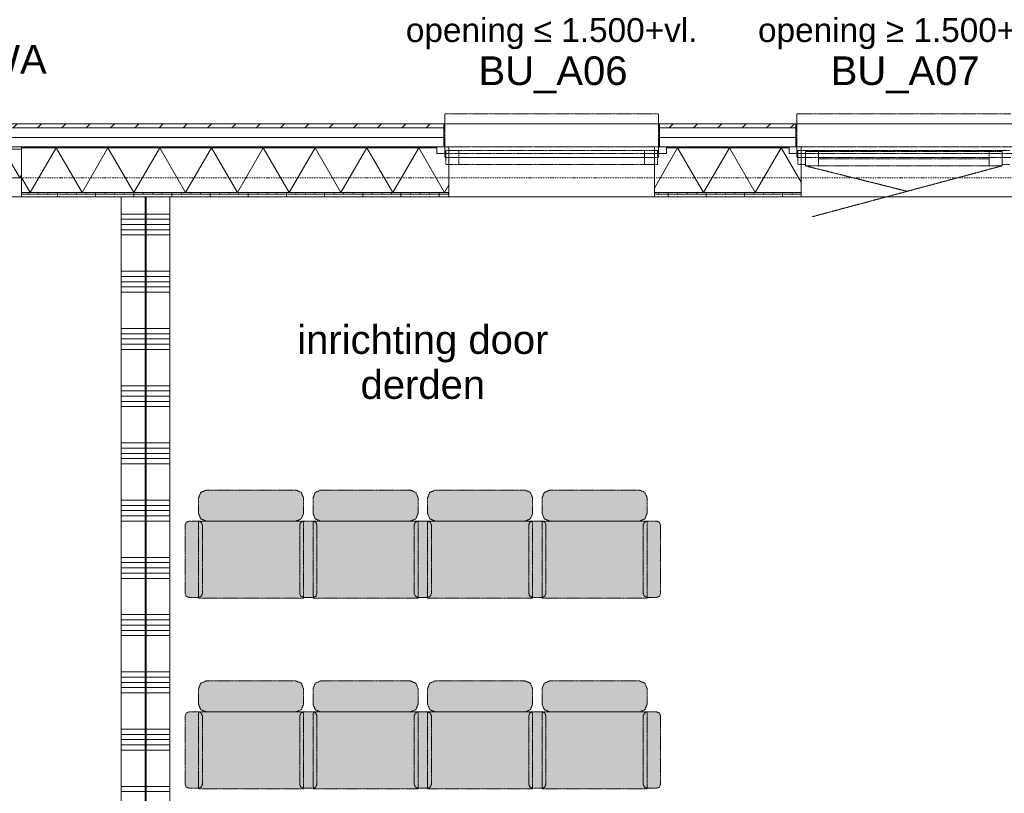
# Model space of a CAD drawing. Extents: x 0 to 92550, y 0 to 59400.
# Tile 79 of 94: x 28342 to 33500, y 44673 to 48728. Entities that reach past the tile are written whole.
import ezdxf
from ezdxf.xclip import XClip

# ---------------------------------------------------------------- set-up
doc = ezdxf.new("R2010")
doc.units = 0
doc.header["$MEASUREMENT"] = 0
doc.header["$XCLIPFRAME"] = 0
doc.linetypes.add('Streep-punt fijn', pattern=[1251.000023, 626.000023, -312.5, 0, -312.5])
doc.linetypes.add('Streeplijn fijn', pattern=[234.119993, 155.999994, -78.119999])
for name, color, linetype in [('ZZ 21 Buitenwand spouwblad hsb', 7, 'Continuous'), ('ZZ 21 Buitenwand spouwisolatie', 7, 'Continuous'), ('ZZ 22 Binnenwand metal stud', 7, 'Continuous'), ('ZZ 31 Waterslagen', 7, 'Continuous'), ('ZZ 34 Balustrades', 7, 'Continuous'), ('ZZ 41 Buitenwandafwerking gevelhout', 7, 'Continuous'), ('ZZ 43 Vloerafwerking algemeen', 7, 'Continuous'), ('ZZ 72 Vaste inrichting', 7, 'Continuous'), ('ZZ A Stramien', 7, 'Continuous'), ('ZZ B Bouwbesluitlijnen', 7, 'Continuous'), ('ZZ Info_tekst Algemeen', 7, 'Continuous'), ('ZZ Zone Gebruiksruimten', 7, 'Continuous')]:
    doc.layers.add(name, color=color, linetype=linetype)
doc.styles.add('GENERATED_STYLE_2', font='arial.ttf')
pattern_1 = [(270, (5738.87, 6500), (200, 0), [])]
pattern_2 = [(270, (5738.867, 6500), (50, 0), [])]
pattern_3 = [(45, (5738.87, 6500), (-63.63961, 63.63961), [])]

# ---------------------------------------------------------------- blocks, each defined once
blk = doc.blocks.new('*X57')
at = {"layer": 'ZZ 22 Binnenwand metal stud', "color": 7, "linetype": 'Continuous', "lineweight": 5, "ltscale": 0.01}
for p, q in [((29003.9, 47709.7), (29128.9, 47709.7)), ((29003.9, 47682.3), (29128.9, 47682.3)), ((29003.9, 47654.9), (29128.9, 47654.9)), ((29003.9, 47627.4), (29128.9, 47627.4)), ((29003.9, 47600), (29128.9, 47600)), ((29003.9, 47409.7), (29128.9, 47409.7)), ((29003.9, 47382.3), (29128.9, 47382.3)), ((29003.9, 47354.9), (29128.9, 47354.9)), ((29003.9, 47327.4), (29128.9, 47327.4)), ((29003.9, 47300), (29128.9, 47300)), ((29003.9, 47109.7), (29128.9, 47109.7)), ((29003.9, 47082.3), (29128.9, 47082.3)), ((29003.9, 47054.9), (29128.9, 47054.9)), ((29003.9, 47027.4), (29128.9, 47027.4)), ((29003.9, 47000), (29128.9, 47000)), ((29003.9, 46809.7), (29128.9, 46809.7)), ((29003.9, 46782.3), (29128.9, 46782.3)), ((29003.9, 46754.9), (29128.9, 46754.9)), ((29003.9, 46727.4), (29128.9, 46727.4)), ((29003.9, 46700), (29128.9, 46700)), ((29003.9, 46509.7), (29128.9, 46509.7)), ((29003.9, 46482.3), (29128.9, 46482.3)), ((29003.9, 46454.9), (29128.9, 46454.9)), ((29003.9, 46427.4), (29128.9, 46427.4)), ((29003.9, 46400), (29128.9, 46400)), ((29003.9, 46209.7), (29128.9, 46209.7)), ((29003.9, 46182.3), (29128.9, 46182.3)), ((29003.9, 46154.9), (29128.9, 46154.9)), ((29003.9, 46127.4), (29128.9, 46127.4)), ((29003.9, 46100), (29128.9, 46100)), ((29003.9, 45909.7), (29128.9, 45909.7)), ((29003.9, 45882.3), (29128.9, 45882.3)), ((29003.9, 45854.9), (29128.9, 45854.9)), ((29003.9, 45827.4), (29128.9, 45827.4)), ((29003.9, 45800), (29128.9, 45800)), ((29003.9, 45609.7), (29128.9, 45609.7)), ((29003.9, 45582.3), (29128.9, 45582.3)), ((29003.9, 45554.9), (29128.9, 45554.9)), ((29003.9, 45527.4), (29128.9, 45527.4)), ((29003.9, 45500), (29128.9, 45500)), ((29003.9, 45309.7), (29128.9, 45309.7)), ((29003.9, 45282.3), (29128.9, 45282.3)), ((29003.9, 45254.9), (29128.9, 45254.9)), ((29003.9, 45227.4), (29128.9, 45227.4)), ((29003.9, 45200), (29128.9, 45200)), ((29003.9, 45009.7), (29128.9, 45009.7)), ((29003.9, 44982.3), (29128.9, 44982.3)), ((29003.9, 44954.9), (29128.9, 44954.9)), ((29003.9, 44927.4), (29128.9, 44927.4)), ((29003.9, 44900), (29128.9, 44900)), ((29003.9, 44709.7), (29128.9, 44709.7)), ((29003.9, 44682.3), (29128.9, 44682.3))]:
    blk.add_line(p, q, dxfattribs=at)
blk = doc.blocks.new('*X58')
at = {"layer": 'ZZ 22 Binnenwand metal stud', "color": 7, "linetype": 'Continuous', "lineweight": 5, "ltscale": 0.01}
for p, q in [((28873.9, 47709.7), (28920.3, 47709.7)), ((28873.9, 47682.3), (28920.3, 47682.3)), ((28920.3, 47709.7), (28998.9, 47709.7)), ((28920.3, 47682.3), (28998.9, 47682.3)), ((28873.9, 47654.9), (28920.3, 47654.9)), ((28873.9, 47627.4), (28920.3, 47627.4)), ((28920.3, 47654.9), (28998.9, 47654.9)), ((28920.3, 47627.4), (28998.9, 47627.4)), ((28873.9, 47600), (28920.3, 47600)), ((28920.3, 47600), (28998.9, 47600)), ((28873.9, 47409.7), (28920.3, 47409.7)), ((28920.3, 47409.7), (28998.9, 47409.7)), ((28873.9, 47382.3), (28920.3, 47382.3)), ((28920.3, 47382.3), (28998.9, 47382.3)), ((28873.9, 47354.9), (28920.3, 47354.9)), ((28873.9, 47327.4), (28920.3, 47327.4)), ((28920.3, 47354.9), (28998.9, 47354.9)), ((28920.3, 47327.4), (28998.9, 47327.4)), ((28873.9, 47300), (28920.3, 47300)), ((28920.3, 47300), (28998.9, 47300)), ((28873.9, 47109.7), (28920.3, 47109.7)), ((28920.3, 47109.7), (28998.9, 47109.7)), ((28873.9, 47082.3), (28920.3, 47082.3)), ((28873.9, 47054.9), (28920.3, 47054.9)), ((28920.3, 47082.3), (28998.9, 47082.3)), ((28920.3, 47054.9), (28998.9, 47054.9)), ((28873.9, 47027.4), (28920.3, 47027.4)), ((28873.9, 47000), (28920.3, 47000)), ((28920.3, 47027.4), (28998.9, 47027.4)), ((28920.3, 47000), (28998.9, 47000)), ((28873.9, 46809.7), (28920.3, 46809.7)), ((28920.3, 46809.7), (28998.9, 46809.7)), ((28873.9, 46782.3), (28920.3, 46782.3)), ((28873.9, 46754.9), (28920.3, 46754.9)), ((28920.3, 46782.3), (28998.9, 46782.3)), ((28920.3, 46754.9), (28998.9, 46754.9)), ((28873.9, 46727.4), (28920.3, 46727.4)), ((28873.9, 46700), (28920.3, 46700)), ((28920.3, 46727.4), (28998.9, 46727.4)), ((28920.3, 46700), (28998.9, 46700)), ((28873.9, 46509.7), (28920.3, 46509.7)), ((28873.9, 46482.3), (28920.3, 46482.3)), ((28920.3, 46509.7), (28998.9, 46509.7)), ((28920.3, 46482.3), (28998.9, 46482.3)), ((28873.9, 46454.9), (28920.3, 46454.9)), ((28920.3, 46454.9), (28998.9, 46454.9)), ((28873.9, 46427.4), (28920.3, 46427.4)), ((28873.9, 46400), (28920.3, 46400)), ((28920.3, 46427.4), (28998.9, 46427.4)), ((28920.3, 46400), (28998.9, 46400)), ((28873.9, 46209.7), (28920.3, 46209.7)), ((28873.9, 46182.3), (28920.3, 46182.3)), ((28920.3, 46209.7), (28998.9, 46209.7)), ((28920.3, 46182.3), (28998.9, 46182.3)), ((28873.9, 46154.9), (28920.3, 46154.9)), ((28873.9, 46127.4), (28920.3, 46127.4)), ((28920.3, 46154.9), (28998.9, 46154.9)), ((28920.3, 46127.4), (28998.9, 46127.4)), ((28873.9, 46100), (28920.3, 46100)), ((28920.3, 46100), (28998.9, 46100)), ((28873.9, 45909.7), (28920.3, 45909.7)), ((28873.9, 45882.3), (28920.3, 45882.3)), ((28920.3, 45909.7), (28998.9, 45909.7)), ((28920.3, 45882.3), (28998.9, 45882.3)), ((28873.9, 45854.9), (28920.3, 45854.9)), ((28873.9, 45827.4), (28920.3, 45827.4)), ((28920.3, 45854.9), (28998.9, 45854.9)), ((28920.3, 45827.4), (28998.9, 45827.4)), ((28873.9, 45800), (28920.3, 45800)), ((28920.3, 45800), (28998.9, 45800)), ((28873.9, 45609.7), (28920.3, 45609.7)), ((28920.3, 45609.7), (28998.9, 45609.7)), ((28873.9, 45582.3), (28920.3, 45582.3)), ((28873.9, 45554.9), (28920.3, 45554.9)), ((28920.3, 45582.3), (28998.9, 45582.3)), ((28920.3, 45554.9), (28998.9, 45554.9)), ((28873.9, 45527.4), (28920.3, 45527.4)), ((28873.9, 45500), (28920.3, 45500)), ((28920.3, 45527.4), (28998.9, 45527.4)), ((28920.3, 45500), (28998.9, 45500)), ((28873.9, 45309.7), (28920.3, 45309.7)), ((28920.3, 45309.7), (28998.9, 45309.7)), ((28873.9, 45282.3), (28920.3, 45282.3)), ((28873.9, 45254.9), (28920.3, 45254.9)), ((28920.3, 45282.3), (28998.9, 45282.3)), ((28920.3, 45254.9), (28998.9, 45254.9)), ((28873.9, 45227.4), (28920.3, 45227.4)), ((28873.9, 45200), (28920.3, 45200)), ((28920.3, 45227.4), (28998.9, 45227.4)), ((28920.3, 45200), (28998.9, 45200)), ((28873.9, 45009.7), (28920.3, 45009.7)), ((28920.3, 45009.7), (28998.9, 45009.7)), ((28873.9, 44982.3), (28920.3, 44982.3)), ((28873.9, 44954.9), (28920.3, 44954.9)), ((28920.3, 44982.3), (28998.9, 44982.3)), ((28920.3, 44954.9), (28998.9, 44954.9)), ((28873.9, 44927.4), (28920.3, 44927.4)), ((28873.9, 44900), (28920.3, 44900)), ((28920.3, 44927.4), (28998.9, 44927.4)), ((28920.3, 44900), (28998.9, 44900)), ((28873.9, 44709.7), (28920.3, 44709.7)), ((28873.9, 44682.3), (28920.3, 44682.3)), ((28920.3, 44709.7), (28998.9, 44709.7)), ((28920.3, 44682.3), (28998.9, 44682.3))]:
    blk.add_line(p, q, dxfattribs=at)
blk = doc.blocks.new('*X168')
at = {"layer": 'ZZ 21 Buitenwand spouwblad hsb', "color": 7, "linetype": 'Continuous', "lineweight": 5, "ltscale": 0.01}
for p, q in [((28532.7, 48057), (28397, 47822)), ((28532.7, 48057), (28668.3, 47822)), ((28804, 48057), (28668.3, 47822)), ((28804, 48057), (28939.7, 47822)), ((29075.4, 48057), (28939.7, 47822)), ((29075.4, 48057), (29211, 47822)), ((29346.7, 48057), (29211, 47822)), ((29346.7, 48057), (29482.4, 47822)), ((29618.1, 48057), (29482.4, 47822)), ((29618.1, 48057), (29753.8, 47822)), ((29889.4, 48057), (29753.8, 47822)), ((29889.4, 48057), (30025.1, 47822)), ((30160.8, 48057), (30025.1, 47822)), ((30160.8, 48057), (30296.5, 47822)), ((30432.1, 48057), (30296.5, 47822)), ((30432.1, 48057), (30567.8, 47822)), ((28350.9, 47901.9), (28397, 47822)), ((30590.9, 47861.9), (30567.8, 47822))]:
    blk.add_line(p, q, dxfattribs=at)
blk = doc.blocks.new('*X169')
at = {"layer": 'ZZ 21 Buitenwand spouwblad hsb', "color": 7, "linetype": 'Continuous', "lineweight": 5, "ltscale": 0.01}
for p, q in [((31788.9, 48057), (31666.9, 47845.6)), ((31788.9, 48057), (31924.6, 47822)), ((32060.3, 48057), (31924.6, 47822)), ((32060.3, 48057), (32195.9, 47822)), ((32331.6, 48057), (32195.9, 47822)), ((32331.6, 48057), (32435.9, 47876.4))]:
    blk.add_line(p, q, dxfattribs=at)
blk = doc.blocks.new('*X185')
at = {"layer": 'ZZ 21 Buitenwand spouwisolatie', "color": 7, "linetype": 'Continuous', "lineweight": 5, "ltscale": 0.01}
for p, q in [((28255.5, 48050), (28168.9, 47900)), ((28255.5, 48050), (28342.1, 47900)), ((28126.9, 47972.8), (28168.9, 47900)), ((28350.9, 47915.1), (28342.1, 47900))]:
    blk.add_line(p, q, dxfattribs=at)
blk = doc.blocks.new('Drawing_1_1', base_point=(5738.9, 6500))
at = {"layer": 'ZZ 21 Buitenwand spouwblad hsb', "linetype": 'Continuous', "lineweight": 0, "true_color": 0x7f7f7f}
for points in [[(28350.9, 48057), (30527.9, 48057), (30527.9, 48061), (28350.9, 48061)], [(31729.9, 48057), (32372.9, 48057), (32372.9, 48061), (31729.9, 48061)]]:
    blk.add_hatch(color=8, dxfattribs=at).paths.add_polyline_path(points)
at = {"layer": 'ZZ 21 Buitenwand spouwblad hsb', "linetype": 'Continuous', "lineweight": 0, "true_color": 0x000000}
h = blk.add_hatch(dxfattribs=at)
h.set_pattern_fill('325_Hout_plaatmateriaal__BC', color=18, style=0, pattern_type=2)
h.set_pattern_definition(pattern_2)
h.paths.add_polyline_path([(28350.9, 47813), (30590.9, 47813), (30590.9, 47822), (28350.9, 47822)])
h = blk.add_hatch(dxfattribs=at)
h.set_pattern_fill('325_Hout_plaatmateriaal__BC', color=18, style=0, pattern_type=2)
h.set_pattern_definition(pattern_2)
h.paths.add_polyline_path([(31666.9, 47813), (32435.9, 47813), (32435.9, 47822), (31666.9, 47822)])
h = blk.add_hatch(dxfattribs=at)
h.set_pattern_fill('930_Lijnen_vert_200_0001', color=18, style=0, pattern_type=2)
h.set_pattern_definition(pattern_1)
h.paths.add_polyline_path([(30590.9, 47813), (28350.9, 47813), (28350.9, 47800), (30590.9, 47800)])
h = blk.add_hatch(dxfattribs=at)
h.set_pattern_fill('930_Lijnen_vert_200_0001', color=18, style=0, pattern_type=2)
h.set_pattern_definition(pattern_1)
h.paths.add_polyline_path([(31666.9, 47813), (31666.9, 47800), (32435.9, 47800), (32435.9, 47813)])
at = {"layer": 'ZZ 41 Buitenwandafwerking gevelhout', "linetype": 'Continuous', "lineweight": 0, "true_color": 0x000000}
h = blk.add_hatch(dxfattribs=at)
h.set_pattern_fill('310_Naaldhout__01__0001', color=18, style=0, pattern_type=2)
h.set_pattern_definition(pattern_3)
h.paths.add_polyline_path([(27293.9, 48161), (30563.9, 48161), (30563.9, 48182), (27293.9, 48182)])
h = blk.add_hatch(dxfattribs=at)
h.set_pattern_fill('310_Naaldhout__01__0001', color=18, style=0, pattern_type=2)
h.set_pattern_definition(pattern_3)
h.paths.add_polyline_path([(31693.9, 48182), (31693.9, 48161), (32408.9, 48161), (32408.9, 48182)])
at = {"layer": 'ZZ 72 Vaste inrichting', "linetype": 'Continuous', "lineweight": 0, "true_color": 0xffffff}
for points in [[(29828.9, 46140), (29828.9, 46222.4), (29817.1, 46250.6), (29788.9, 46262.4), (29318.9, 46262.4), (29290.5, 46250.6), (29278.9, 46222.4), (29278.9, 46140), (29290.5, 46111.7), (29318.9, 46100), (29788.9, 46100), (29817.1, 46111.7)], [(30428.9, 46140), (30428.9, 46222.4), (30417.1, 46250.6), (30388.9, 46262.4), (29918.9, 46262.4), (29890.5, 46250.6), (29878.9, 46222.4), (29878.9, 46140), (29890.5, 46111.7), (29918.9, 46100), (30388.9, 46100), (30417.1, 46111.7)], [(31028.9, 46140), (31028.9, 46222.4), (31017.1, 46250.6), (30988.9, 46262.4), (30518.9, 46262.4), (30490.5, 46250.6), (30478.9, 46222.4), (30478.9, 46140), (30490.5, 46111.7), (30518.9, 46100), (30988.9, 46100), (31017.1, 46111.7)], [(31628.9, 46140), (31628.9, 46222.4), (31617.1, 46250.6), (31588.9, 46262.4), (31118.9, 46262.4), (31090.5, 46250.6), (31078.9, 46222.4), (31078.9, 46140), (31090.5, 46111.7), (31118.9, 46100), (31588.9, 46100), (31617.1, 46111.7)], [(29298.9, 45720), (29298.9, 46080), (29293.1, 46094.2), (29278.9, 46100), (29228.9, 46100), (29214.7, 46094.2), (29208.8, 46080), (29208.8, 45720), (29214.7, 45705.9), (29228.9, 45700), (29278.9, 45700), (29293.1, 45705.9)], [(29828.9, 46100), (29278.9, 46100), (29278.9, 45696), (29828.9, 45696)], [(29898.9, 45720), (29898.9, 46080), (29893.1, 46094.2), (29878.9, 46100), (29828.9, 46100), (29814.7, 46094.2), (29808.8, 46080), (29808.8, 45720), (29814.7, 45705.9), (29828.9, 45700), (29878.9, 45700), (29893.1, 45705.9)], [(30428.9, 46100), (29878.9, 46100), (29878.9, 45696), (30428.9, 45696)], [(30498.9, 45720), (30498.9, 46080), (30493.1, 46094.2), (30478.9, 46100), (30428.9, 46100), (30414.7, 46094.2), (30408.8, 46080), (30408.8, 45720), (30414.7, 45705.9), (30428.9, 45700), (30478.9, 45700), (30493.1, 45705.9)], [(31028.9, 46100), (30478.9, 46100), (30478.9, 45696), (31028.9, 45696)], [(31098.9, 45720), (31098.9, 46080), (31093.1, 46094.2), (31078.9, 46100), (31028.9, 46100), (31014.7, 46094.2), (31008.8, 46080), (31008.8, 45720), (31014.7, 45705.9), (31028.9, 45700), (31078.9, 45700), (31093.1, 45705.9)], [(31628.9, 46100), (31078.9, 46100), (31078.9, 45696), (31628.9, 45696)], [(31698.9, 45720), (31698.9, 46080), (31693.1, 46094.2), (31678.9, 46100), (31628.9, 46100), (31614.7, 46094.2), (31608.8, 46080), (31608.8, 45720), (31614.7, 45705.9), (31628.9, 45700), (31678.9, 45700), (31693.1, 45705.9)], [(29828.9, 45140), (29828.9, 45222.3), (29817.1, 45250.6), (29788.9, 45262.4), (29318.9, 45262.4), (29290.5, 45250.6), (29278.9, 45222.3), (29278.9, 45140), (29290.5, 45111.7), (29318.9, 45100), (29788.9, 45100), (29817.1, 45111.7)], [(30428.9, 45140), (30428.9, 45222.3), (30417.1, 45250.6), (30388.9, 45262.4), (29918.9, 45262.4), (29890.5, 45250.6), (29878.9, 45222.3), (29878.9, 45140), (29890.5, 45111.7), (29918.9, 45100), (30388.9, 45100), (30417.1, 45111.7)], [(31028.9, 45140), (31028.9, 45222.3), (31017.1, 45250.6), (30988.9, 45262.4), (30518.9, 45262.4), (30490.5, 45250.6), (30478.9, 45222.3), (30478.9, 45140), (30490.5, 45111.7), (30518.9, 45100), (30988.9, 45100), (31017.1, 45111.7)], [(31628.9, 45140), (31628.9, 45222.3), (31617.1, 45250.6), (31588.9, 45262.4), (31118.9, 45262.4), (31090.5, 45250.6), (31078.9, 45222.3), (31078.9, 45140), (31090.5, 45111.7), (31118.9, 45100), (31588.9, 45100), (31617.1, 45111.7)], [(29298.9, 44720), (29298.9, 45080), (29293.1, 45094.2), (29278.9, 45100), (29228.9, 45100), (29214.7, 45094.2), (29208.8, 45080), (29208.8, 44720), (29214.7, 44705.9), (29228.9, 44700), (29278.9, 44700), (29293.1, 44705.9)], [(29828.9, 45100), (29278.9, 45100), (29278.9, 44696), (29828.9, 44696)], [(29898.9, 44720), (29898.9, 45080), (29893.1, 45094.2), (29878.9, 45100), (29828.9, 45100), (29814.7, 45094.2), (29808.8, 45080), (29808.8, 44720), (29814.7, 44705.9), (29828.9, 44700), (29878.9, 44700), (29893.1, 44705.9)], [(30428.9, 45100), (29878.9, 45100), (29878.9, 44696), (30428.9, 44696)], [(30498.9, 44720), (30498.9, 45080), (30493.1, 45094.2), (30478.9, 45100), (30428.9, 45100), (30414.7, 45094.2), (30408.8, 45080), (30408.8, 44720), (30414.7, 44705.9), (30428.9, 44700), (30478.9, 44700), (30493.1, 44705.9)], [(31028.9, 45100), (30478.9, 45100), (30478.9, 44696), (31028.9, 44696)], [(31098.9, 44720), (31098.9, 45080), (31093.1, 45094.2), (31078.9, 45100), (31028.9, 45100), (31014.7, 45094.2), (31008.8, 45080), (31008.8, 44720), (31014.7, 44705.9), (31028.9, 44700), (31078.9, 44700), (31093.1, 44705.9)], [(31628.9, 45100), (31078.9, 45100), (31078.9, 44696), (31628.9, 44696)], [(31698.9, 44720), (31698.9, 45080), (31693.1, 45094.2), (31678.9, 45100), (31628.9, 45100), (31614.7, 45094.2), (31608.8, 45080), (31608.8, 44720), (31614.7, 44705.9), (31628.9, 44700), (31678.9, 44700), (31693.1, 44705.9)]]:
    blk.add_hatch(color=7, dxfattribs=at).paths.add_polyline_path(points)
at = {"layer": 'ZZ 21 Buitenwand spouwblad hsb', "color": 7, "linetype": 'Continuous', "lineweight": 9, "ltscale": 0.01}
for p, q in [((30527.9, 48057), (28350.9, 48057)), ((30527.9, 48061), (30527.9, 48026)), ((30590.9, 48061), (30590.9, 48057)), ((30590.9, 48057), (30590.9, 47822)), ((31666.9, 48061), (31666.9, 48057)), ((31666.9, 48057), (31666.9, 47822)), ((31729.9, 48061), (31729.9, 48026)), ((32372.9, 48057), (31729.9, 48057)), ((32372.9, 48061), (32372.9, 48026)), ((30590.9, 48026), (30527.9, 48026)), ((30590.9, 48026), (30590.9, 47822)), ((31666.9, 48026), (31666.9, 47822)), ((31729.9, 48026), (31666.9, 48026)), ((32435.9, 48026), (32372.9, 48026)), ((32435.9, 48026), (32435.9, 47822)), ((28350.9, 47822), (30590.9, 47822)), ((30590.9, 47822), (30590.9, 47813)), ((30590.9, 47822), (30590.9, 47813)), ((31666.9, 47822), (32435.9, 47822)), ((31666.9, 47822), (31666.9, 47813)), ((31666.9, 47822), (31666.9, 47813)), ((32435.9, 47822), (32435.9, 47813)), ((28350.9, 47813), (30590.9, 47813)), ((30590.9, 47813), (30590.9, 47800)), ((30590.9, 47813), (30590.9, 47800)), ((31666.9, 47813), (32435.9, 47813)), ((31666.9, 47813), (31666.9, 47800)), ((31666.9, 47813), (31666.9, 47800)), ((32435.9, 47813), (32435.9, 47800))]:
    blk.add_line(p, q, dxfattribs=at)
at = {"layer": 'ZZ 21 Buitenwand spouwblad hsb', "color": 255, "linetype": 'Streeplijn fijn', "lineweight": 0, "ltscale": 0.01}
blk.add_line((31729.9, 48061), (30527.9, 48061), dxfattribs=at)
at = {"layer": 'ZZ 21 Buitenwand spouwblad hsb', "color": 7, "linetype": 'Streeplijn fijn', "lineweight": 9, "ltscale": 0.01}
for p, q in [((33574.9, 48061), (32372.9, 48061)), ((32435.9, 48061), (32435.9, 48057)), ((32435.9, 48057), (32435.9, 47822)), ((32435.9, 47822), (32435.9, 47813)), ((32435.9, 47813), (32435.9, 47800))]:
    blk.add_line(p, q, dxfattribs=at)
at = {"layer": 'ZZ 21 Buitenwand spouwblad hsb', "color": 7, "linetype": 'Streeplijn fijn', "lineweight": 5, "ltscale": 0.01}
for p, q in [((30590.9, 47800), (31666.9, 47800)), ((32435.9, 47800), (33511.9, 47800))]:
    blk.add_line(p, q, dxfattribs=at)
at = {"layer": 'ZZ 21 Buitenwand spouwblad hsb', "color": 7, "linetype": 'Continuous', "lineweight": 9, "ltscale": 0.01, "flags": 128}
for points in [[(30527.9, 48061), (28350.9, 48061)], [(28350.9, 48061), (28350.9, 48057)], [(28350.9, 48057), (28350.9, 47822)], [(32372.9, 48061), (31729.9, 48061)], [(28350.9, 47822), (28350.9, 47813)], [(28350.9, 47813), (28350.9, 47800)], [(28350.9, 47800), (30590.9, 47800)], [(31666.9, 47800), (32435.9, 47800)]]:
    blk.add_lwpolyline(points, dxfattribs=at)
at = {"layer": 'ZZ 21 Buitenwand spouwblad hsb', "color": 7, "linetype": 'Streeplijn fijn', "lineweight": 9, "ltscale": 0.01, "flags": 128}
for points in [[(31729.9, 48061), (31729.9, 48026), (30527.9, 48026), (30527.9, 48061)], [(33574.9, 48061), (33574.9, 48026), (32372.9, 48026), (32372.9, 48061)]]:
    blk.add_lwpolyline(points, close=True, dxfattribs=at)
at = {"layer": 'ZZ 21 Buitenwand spouwisolatie', "color": 7, "linetype": 'Continuous', "lineweight": 9, "ltscale": 0.01, "flags": 128}
for points in [[(28350.9, 48050), (28126.9, 48050)], [(28350.9, 47900), (28350.9, 48050)], [(28126.9, 47900), (28350.9, 47900)]]:
    blk.add_lwpolyline(points, dxfattribs=at)
at = {"layer": 'ZZ 22 Binnenwand metal stud', "color": 7, "linetype": 'Continuous', "lineweight": 15, "ltscale": 0.01}
for p, q in [((28998.9, 40100), (28998.9, 47800)), ((29003.9, 40100), (29003.9, 47800))]:
    blk.add_line(p, q, dxfattribs=at)
at = {"layer": 'ZZ 22 Binnenwand metal stud', "color": 7, "linetype": 'Continuous', "lineweight": 15, "ltscale": 0.01, "flags": 128}
for points in [[(28873.9, 47800), (28873.9, 40100)], [(28998.9, 47800), (28873.9, 47800)], [(29128.9, 47800), (29003.9, 47800)], [(29128.9, 40100), (29128.9, 47800)]]:
    blk.add_lwpolyline(points, dxfattribs=at)
at = {"layer": 'ZZ 22 Binnenwand metal stud', "color": 7, "linetype": 'Continuous', "lineweight": 5, "ltscale": 0.01, "flags": 128}
blk.add_lwpolyline([(29003.9, 47800), (28998.9, 47800)], dxfattribs=at)
at = {"layer": 'ZZ 31 Waterslagen', "color": 7, "linetype": 'Streeplijn fijn', "lineweight": 5, "ltscale": 0.01}
for p, q in [((31688.9, 48235.5), (30568.9, 48235.5)), ((30568.9, 48235.5), (30568.9, 48005.5)), ((31688.9, 48235.5), (31688.9, 48005.5)), ((33533.9, 48235.5), (32413.9, 48235.5)), ((32413.9, 48235.5), (32413.9, 48005.5)), ((31688.9, 48005.5), (30568.9, 48005.5)), ((33533.9, 48005.5), (32413.9, 48005.5))]:
    blk.add_line(p, q, dxfattribs=at)
at = {"layer": 'ZZ 41 Buitenwandafwerking gevelhout', "color": 7, "linetype": 'Continuous', "lineweight": 9, "ltscale": 0.01}
for p, q in [((30563.9, 48182), (30563.9, 48161)), ((31693.9, 48182), (31693.9, 48161)), ((32408.9, 48182), (32408.9, 48161)), ((30563.9, 48161), (27293.9, 48161)), ((32408.9, 48161), (31693.9, 48161))]:
    blk.add_line(p, q, dxfattribs=at)
at = {"layer": 'ZZ 41 Buitenwandafwerking gevelhout', "color": 7, "linetype": 'Streeplijn fijn', "lineweight": 9, "ltscale": 0.01}
for p, q in [((30563.9, 48182), (30563.9, 48161)), ((31693.9, 48182), (31693.9, 48161)), ((32408.9, 48182), (32408.9, 48161)), ((30641.9, 48042), (30573.9, 48042)), ((30573.9, 48042), (30573.9, 47970)), ((30641.9, 47970), (30641.9, 48042)), ((31615.9, 48042), (30641.9, 48042)), ((31683.9, 48042), (31615.9, 48042)), ((31615.9, 48042), (31615.9, 47970)), ((31683.9, 47970), (31683.9, 48042)), ((32486.9, 48042), (32418.9, 48042)), ((32418.9, 48042), (32418.9, 47970)), ((32458.9, 47970), (32458.9, 48037)), ((32458.9, 48037), (32486.9, 48037)), ((32526.9, 48037), (32458.9, 48037)), ((32458.9, 48037), (32458.9, 47962)), ((32486.9, 48037), (32486.9, 48042)), ((33460.9, 48042), (32486.9, 48042)), ((32526.9, 47962), (32526.9, 48037)), ((33420.9, 48037), (32526.9, 48037)), ((33488.9, 48037), (33420.9, 48037)), ((33420.9, 48037), (33420.9, 47962)), ((33528.9, 48042), (33460.9, 48042)), ((33460.9, 48042), (33460.9, 48037)), ((33460.9, 48037), (33488.9, 48037)), ((33488.9, 48037), (33488.9, 47970)), ((33488.9, 47962), (33488.9, 48037)), ((30641.9, 48006), (31615.9, 48006)), ((32526.9, 47999.5), (33420.9, 47999.5)), ((30573.9, 47970), (30641.9, 47970)), ((30641.9, 47970), (31615.9, 47970)), ((31615.9, 47970), (31683.9, 47970)), ((32418.9, 47970), (32458.9, 47970)), ((32458.9, 47962), (32991.4, 47828.7)), ((32458.9, 47962), (32526.9, 47962)), ((33488.9, 47962), (32494, 47695.4)), ((32526.9, 47962), (33420.9, 47962)), ((32526.9, 47962), (33420.9, 47962)), ((33420.9, 47962), (33488.9, 47962)), ((33488.9, 47970), (33528.9, 47970))]:
    blk.add_line(p, q, dxfattribs=at)
at = {"layer": 'ZZ 41 Buitenwandafwerking gevelhout', "color": 7, "linetype": 'Continuous', "lineweight": 5, "ltscale": 0.01}
for p, q in [((30563.9, 48161), (30563.9, 48111)), ((31693.9, 48161), (31693.9, 48111)), ((32408.9, 48161), (32408.9, 48111)), ((30563.9, 48111), (27293.9, 48111)), ((30563.9, 48111), (30563.9, 48061)), ((32408.9, 48111), (31693.9, 48111)), ((31693.9, 48111), (31693.9, 48061)), ((32408.9, 48111), (32408.9, 48061))]:
    blk.add_line(p, q, dxfattribs=at)
at = {"layer": 'ZZ 41 Buitenwandafwerking gevelhout', "color": 7, "linetype": 'Streeplijn fijn', "lineweight": 5, "ltscale": 0.01}
for p, q in [((30563.9, 48161), (30563.9, 48111)), ((31693.9, 48161), (31693.9, 48111)), ((32408.9, 48161), (32408.9, 48111)), ((30563.9, 48111), (30563.9, 48061)), ((31693.9, 48111), (31693.9, 48061)), ((32408.9, 48111), (32408.9, 48061))]:
    blk.add_line(p, q, dxfattribs=at)
at = {"layer": 'ZZ 41 Buitenwandafwerking gevelhout', "color": 7, "linetype": 'Continuous', "lineweight": 9, "ltscale": 0.01, "flags": 128}
for points in [[(30563.9, 48182), (27293.9, 48182)], [(32408.9, 48182), (31693.9, 48182)]]:
    blk.add_lwpolyline(points, dxfattribs=at)
at = {"layer": 'ZZ 41 Buitenwandafwerking gevelhout', "color": 7, "linetype": 'Continuous', "lineweight": 5, "ltscale": 0.01, "flags": 128}
for points in [[(27293.9, 48061), (30563.9, 48061)], [(31693.9, 48061), (32408.9, 48061)]]:
    blk.add_lwpolyline(points, dxfattribs=at)
at = {"layer": 'ZZ 43 Vloerafwerking algemeen', "color": 7, "linetype": 'Continuous', "lineweight": 15, "ltscale": 0.01, "flags": 128}
blk.add_lwpolyline([(28325.9, 38450), (42238.9, 38450), (42238.9, 38645), (43138.9, 38645), (43138.9, 42968), (43093.9, 42968), (43093.9, 43132), (43138.9, 43132), (43138.9, 47755), (43086.9, 47755), (43086.9, 47800), (39990.9, 47800), (39990.9, 47736), (39806.9, 47736), (39806.9, 47800), (35830.9, 47800), (35830.9, 47736), (35646.9, 47736), (35646.9, 47800), (28330.9, 47800)], dxfattribs=at)
at = {"layer": 'ZZ 72 Vaste inrichting', "color": 174, "linetype": 'Streeplijn fijn', "lineweight": 5, "ltscale": 0.01, "true_color": 0x0000aa, "flags": 128}
for points in [[(29278.9, 46222.4), (29290.4, 46250.7)], [(29278.9, 46140), (29278.9, 46222.4)], [(29290.5, 46250.7), (29318.9, 46262.4)], [(29318.9, 46262.4), (29788.8, 46262.4)], [(29788.9, 46262.4), (29817.1, 46250.7)], [(29817.1, 46250.7), (29828.8, 46222.4)], [(29828.9, 46222.4), (29828.9, 46140)], [(29878.9, 46222.4), (29890.4, 46250.7)], [(29878.9, 46140), (29878.9, 46222.4)], [(29890.5, 46250.7), (29918.9, 46262.4)], [(29918.9, 46262.4), (30388.8, 46262.4)], [(30388.9, 46262.4), (30417.1, 46250.7)], [(30417.1, 46250.7), (30428.9, 46222.4)], [(30428.9, 46222.4), (30428.9, 46140)], [(30478.9, 46222.4), (30490.4, 46250.7)], [(30478.9, 46140), (30478.9, 46222.4)], [(30490.5, 46250.7), (30518.9, 46262.4)], [(30518.9, 46262.4), (30988.8, 46262.4)], [(30988.9, 46262.4), (31017.1, 46250.7)], [(31017.1, 46250.7), (31028.9, 46222.4)], [(31028.9, 46222.4), (31028.9, 46140)], [(31078.9, 46222.4), (31090.4, 46250.7)], [(31078.9, 46140), (31078.9, 46222.4)], [(31090.5, 46250.7), (31118.9, 46262.4)], [(31118.9, 46262.4), (31588.8, 46262.4)], [(31588.9, 46262.4), (31617.1, 46250.7)], [(31617.1, 46250.7), (31628.9, 46222.4)], [(31628.9, 46222.4), (31628.9, 46140)], [(29290.5, 46111.7), (29278.9, 46140)], [(29828.9, 46140), (29817.1, 46111.7)], [(29890.5, 46111.7), (29878.9, 46140)], [(30428.9, 46140), (30417.1, 46111.7)], [(30490.5, 46111.7), (30478.9, 46140)], [(31028.9, 46140), (31017.1, 46111.7)], [(31090.5, 46111.7), (31078.9, 46140)], [(31628.9, 46140), (31617.1, 46111.7)], [(29208.9, 46080), (29214.7, 46094.1)], [(29208.9, 45720), (29208.9, 46080)], [(29214.7, 46094.2), (29228.8, 46100)], [(29228.9, 46100), (29278.9, 46100)], [(29278.9, 45696), (29278.9, 46100)], [(29278.9, 46100), (29828.8, 46100)], [(29278.9, 46100), (29293, 46094.2)], [(29318.9, 46100), (29290.4, 46111.7)], [(29293.1, 46094.2), (29298.8, 46080)], [(29298.9, 46080), (29298.9, 45720)], [(29788.9, 46100), (29318.9, 46100)], [(29817.1, 46111.7), (29788.8, 46100)], [(29808.9, 46080), (29814.7, 46094.1)], [(29808.9, 45720), (29808.9, 46080)], [(29814.7, 46094.2), (29828.8, 46100)], [(29828.9, 46100), (29828.9, 45696)], [(29828.9, 46100), (29878.9, 46100)], [(29878.9, 45696), (29878.9, 46100)], [(29878.9, 46100), (30428.8, 46100)], [(29878.9, 46100), (29893, 46094.2)], [(29918.9, 46100), (29890.4, 46111.7)], [(29893.1, 46094.2), (29898.9, 46080)], [(29898.9, 46080), (29898.9, 45720)], [(30388.9, 46100), (29918.9, 46100)], [(30417.1, 46111.7), (30388.8, 46100)], [(30408.9, 46080), (30414.7, 46094.1)], [(30408.9, 45720), (30408.9, 46080)], [(30414.7, 46094.2), (30428.9, 46100)], [(30428.9, 46100), (30428.9, 45696)], [(30428.9, 46100), (30478.9, 46100)], [(30478.9, 45696), (30478.9, 46100)], [(30478.9, 46100), (31028.9, 46100)], [(30478.9, 46100), (30493.1, 46094.2)], [(30518.9, 46100), (30490.4, 46111.7)], [(30493.1, 46094.2), (30498.9, 46080)], [(30498.9, 46080), (30498.9, 45720)], [(30988.9, 46100), (30518.9, 46100)], [(31017.1, 46111.7), (30988.9, 46100)], [(31008.9, 46080), (31014.7, 46094.1)], [(31008.9, 45720), (31008.9, 46080)], [(31014.7, 46094.2), (31028.9, 46100)], [(31028.9, 46100), (31028.9, 45696)], [(31028.9, 46100), (31078.9, 46100)], [(31078.9, 45696), (31078.9, 46100)], [(31078.9, 46100), (31628.9, 46100)], [(31078.9, 46100), (31093.1, 46094.2)], [(31118.9, 46100), (31090.4, 46111.7)], [(31093.1, 46094.2), (31098.9, 46080)], [(31098.9, 46080), (31098.9, 45720)], [(31588.9, 46100), (31118.9, 46100)], [(31617.1, 46111.7), (31588.8, 46100)], [(31608.9, 46080), (31614.7, 46094.1)], [(31608.9, 45720), (31608.9, 46080)], [(31614.7, 46094.2), (31628.9, 46100)], [(31628.9, 46100), (31628.9, 45696)], [(31628.9, 46100), (31678.9, 46100)], [(31678.9, 46100), (31693.1, 46094.2)], [(31693.1, 46094.2), (31698.9, 46080)], [(31698.9, 46080), (31698.9, 45720)], [(29214.7, 45705.9), (29208.9, 45720)], [(29228.9, 45700), (29214.7, 45705.9)], [(29293.1, 45705.9), (29278.9, 45700)], [(29298.9, 45720), (29293.1, 45705.9)], [(29814.7, 45705.9), (29808.9, 45720)], [(29828.9, 45700), (29814.7, 45705.9)], [(29893.1, 45705.9), (29878.9, 45700)], [(29898.9, 45720), (29893.1, 45705.9)], [(30414.7, 45705.9), (30408.9, 45720)], [(30428.9, 45700), (30414.7, 45705.9)], [(30493.1, 45705.9), (30478.9, 45700)], [(30498.9, 45720), (30493.1, 45705.9)], [(31014.7, 45705.9), (31008.9, 45720)], [(31028.9, 45700), (31014.7, 45705.9)], [(31093.1, 45705.9), (31078.9, 45700)], [(31098.9, 45720), (31093.1, 45705.9)], [(31614.7, 45705.9), (31608.9, 45720)], [(31628.9, 45700), (31614.7, 45705.9)], [(31693.1, 45705.9), (31678.9, 45700)], [(31698.9, 45720), (31693.1, 45705.9)], [(29278.9, 45700), (29228.8, 45700)], [(29828.9, 45696), (29278.9, 45696)], [(29878.9, 45700), (29828.8, 45700)], [(30428.9, 45696), (29878.9, 45696)], [(30478.9, 45700), (30428.8, 45700)], [(31028.9, 45696), (30478.9, 45696)], [(31078.9, 45700), (31028.9, 45700)], [(31628.9, 45696), (31078.9, 45696)], [(31678.9, 45700), (31628.8, 45700)], [(29278.9, 45222.4), (29290.4, 45250.7)], [(29290.5, 45250.7), (29318.9, 45262.4)], [(29318.9, 45262.4), (29788.8, 45262.4)], [(29788.9, 45262.4), (29817.1, 45250.7)], [(29817.1, 45250.7), (29828.8, 45222.4)], [(29878.9, 45222.4), (29890.4, 45250.7)], [(29890.5, 45250.7), (29918.9, 45262.4)], [(29918.9, 45262.4), (30388.8, 45262.4)], [(30388.9, 45262.4), (30417.1, 45250.7)], [(30417.1, 45250.7), (30428.9, 45222.4)], [(30478.9, 45222.4), (30490.4, 45250.7)], [(30490.5, 45250.7), (30518.9, 45262.4)], [(30518.9, 45262.4), (30988.8, 45262.4)], [(30988.9, 45262.4), (31017.1, 45250.7)], [(31017.1, 45250.7), (31028.9, 45222.4)], [(31078.9, 45222.4), (31090.4, 45250.7)], [(31090.5, 45250.7), (31118.9, 45262.4)], [(31118.9, 45262.4), (31588.8, 45262.4)], [(31588.9, 45262.4), (31617.1, 45250.7)], [(31617.1, 45250.7), (31628.9, 45222.4)], [(29278.9, 45140), (29278.9, 45222.3)], [(29828.9, 45222.4), (29828.9, 45140)], [(29878.9, 45140), (29878.9, 45222.3)], [(30428.9, 45222.4), (30428.9, 45140)], [(30478.9, 45140), (30478.9, 45222.3)], [(31028.9, 45222.4), (31028.9, 45140)], [(31078.9, 45140), (31078.9, 45222.3)], [(31628.9, 45222.4), (31628.9, 45140)], [(29290.5, 45111.7), (29278.9, 45140)], [(29828.9, 45140), (29817.1, 45111.7)], [(29890.5, 45111.7), (29878.9, 45140)], [(30428.9, 45140), (30417.1, 45111.7)], [(30490.5, 45111.7), (30478.9, 45140)], [(31028.9, 45140), (31017.1, 45111.7)], [(31090.5, 45111.7), (31078.9, 45140)], [(31628.9, 45140), (31617.1, 45111.7)], [(29208.9, 45080), (29214.7, 45094.1)], [(29214.7, 45094.2), (29228.8, 45100)], [(29228.9, 45100), (29278.9, 45100)], [(29278.9, 44696), (29278.9, 45100)], [(29278.9, 45100), (29828.8, 45100)], [(29278.9, 45100), (29293, 45094.2)], [(29318.9, 45100), (29290.4, 45111.7)], [(29293.1, 45094.2), (29298.8, 45080)], [(29788.9, 45100), (29318.9, 45100)], [(29817.1, 45111.7), (29788.8, 45100)], [(29808.9, 45080), (29814.7, 45094.1)], [(29814.7, 45094.2), (29828.8, 45100)], [(29828.9, 45100), (29828.9, 44696)], [(29828.9, 45100), (29878.9, 45100)], [(29878.9, 44696), (29878.9, 45100)], [(29878.9, 45100), (30428.8, 45100)], [(29878.9, 45100), (29893, 45094.2)], [(29918.9, 45100), (29890.4, 45111.7)], [(29893.1, 45094.2), (29898.9, 45080)], [(30388.9, 45100), (29918.9, 45100)], [(30417.1, 45111.7), (30388.8, 45100)], [(30408.9, 45080), (30414.7, 45094.1)], [(30414.7, 45094.2), (30428.9, 45100)], [(30428.9, 45100), (30428.9, 44696)], [(30428.9, 45100), (30478.9, 45100)], [(30478.9, 44696), (30478.9, 45100)], [(30478.9, 45100), (31028.9, 45100)], [(30478.9, 45100), (30493.1, 45094.2)], [(30518.9, 45100), (30490.4, 45111.7)], [(30493.1, 45094.2), (30498.9, 45080)], [(30988.9, 45100), (30518.9, 45100)], [(31017.1, 45111.7), (30988.9, 45100)], [(31008.9, 45080), (31014.7, 45094.1)], [(31014.7, 45094.2), (31028.9, 45100)], [(31028.9, 45100), (31028.9, 44696)], [(31028.9, 45100), (31078.9, 45100)], [(31078.9, 44696), (31078.9, 45100)], [(31078.9, 45100), (31628.9, 45100)], [(31078.9, 45100), (31093.1, 45094.2)], [(31118.9, 45100), (31090.4, 45111.7)], [(31093.1, 45094.2), (31098.9, 45080)], [(31588.9, 45100), (31118.9, 45100)], [(31617.1, 45111.7), (31588.8, 45100)], [(31608.9, 45080), (31614.7, 45094.1)], [(31614.7, 45094.2), (31628.9, 45100)], [(31628.9, 45100), (31628.9, 44696)], [(31628.9, 45100), (31678.9, 45100)], [(31678.9, 45100), (31693.1, 45094.2)], [(31693.1, 45094.2), (31698.9, 45080)], [(29208.9, 44720), (29208.9, 45080)], [(29298.9, 45080), (29298.9, 44720)], [(29808.9, 44720), (29808.9, 45080)], [(29898.9, 45080), (29898.9, 44720)], [(30408.9, 44720), (30408.9, 45080)], [(30498.9, 45080), (30498.9, 44720)], [(31008.9, 44720), (31008.9, 45080)], [(31098.9, 45080), (31098.9, 44720)], [(31608.9, 44720), (31608.9, 45080)], [(31698.9, 45080), (31698.9, 44720)], [(29214.7, 44705.9), (29208.9, 44720)], [(29228.9, 44700), (29214.7, 44705.9)], [(29278.9, 44700), (29228.8, 44700)], [(29293.1, 44705.9), (29278.9, 44700)], [(29828.9, 44696), (29278.9, 44696)], [(29298.9, 44720), (29293.1, 44705.9)], [(29814.7, 44705.9), (29808.9, 44720)], [(29828.9, 44700), (29814.7, 44705.9)], [(29878.9, 44700), (29828.8, 44700)], [(29893.1, 44705.9), (29878.9, 44700)], [(30428.9, 44696), (29878.9, 44696)], [(29898.9, 44720), (29893.1, 44705.9)], [(30414.7, 44705.9), (30408.9, 44720)], [(30428.9, 44700), (30414.7, 44705.9)], [(30478.9, 44700), (30428.8, 44700)], [(30493.1, 44705.9), (30478.9, 44700)], [(31028.9, 44696), (30478.9, 44696)], [(30498.9, 44720), (30493.1, 44705.9)], [(31014.7, 44705.9), (31008.9, 44720)], [(31028.9, 44700), (31014.7, 44705.9)], [(31078.9, 44700), (31028.9, 44700)], [(31093.1, 44705.9), (31078.9, 44700)], [(31628.9, 44696), (31078.9, 44696)], [(31098.9, 44720), (31093.1, 44705.9)], [(31614.7, 44705.9), (31608.9, 44720)], [(31628.9, 44700), (31614.7, 44705.9)], [(31678.9, 44700), (31628.8, 44700)], [(31693.1, 44705.9), (31678.9, 44700)], [(31698.9, 44720), (31693.1, 44705.9)]]:
    blk.add_lwpolyline(points, dxfattribs=at)
at = {"layer": 'ZZ A Stramien', "color": 7, "linetype": 'Streep-punt fijn', "lineweight": 9, "ltscale": 0.01}
blk.add_line((8788.9, 47900), (61238.9, 47900), dxfattribs=at)
at = {"layer": 'ZZ B Bouwbesluitlijnen', "color": 255, "linetype": 'Continuous', "lineweight": 0, "ltscale": 0.01, "flags": 128}
blk.add_lwpolyline([(28371.4, 28002.5), (52706.4, 28002.5), (52706.4, 24697.5), (50606.4, 24697.5), (50606.4, 11218), (60020.9, 11218), (60020.9, 34182), (43520.9, 34182), (43520.9, 48182), (20738.9, 48182), (19796.4, 47413.7), (19796.4, 40012.5), (23638.9, 40012.5), (23638.9, 38400), (28371.4, 38400)], close=True, dxfattribs=at)
at = {"layer": 'ZZ Zone Gebruiksruimten', "color": 255, "linetype": 'Continuous', "lineweight": 0, "ltscale": 0.01, "flags": 128}
for points in [[(28873.9, 40075), (28873.9, 47800), (24903.9, 47800), (24903.9, 40075)], [(29128.9, 47800), (29128.9, 40100), (33628.9, 40100), (33628.9, 47800)]]:
    blk.add_lwpolyline(points, close=True, dxfattribs=at)
at = {"layer": 'ZZ 34 Balustrades', "color": 7, "linetype": 'Continuous', "lineweight": 25, "ltscale": 0.01}
for name in ['*X185', '*X168', '*X169', '*X58', '*X57']:
    blk.add_blockref(name, (0, 0), dxfattribs=at)
at = {"layer": 'ZZ 41 Buitenwandafwerking gevelhout', "color": 7, "linetype": 'Continuous', "lineweight": 5, "char_height": 150, "attachment_point": 7, "style": 'GENERATED_STYLE_2'}
for s, insert in [('\\A1;{\\pql;\\fArial|b0|i0|c0|p0;\\W1.000000;BU_A06}', (30745.8, 48342.5)), ('\\A1;{\\pql;\\fArial|b0|i0|c0|p0;\\W1.000000;BU_A07}', (32590.8, 48342.5))]:
    blk.add_mtext(s, dxfattribs=dict(at, insert=insert))
at = {"layer": 'ZZ Info_tekst Algemeen', "color": 7, "linetype": 'Continuous', "lineweight": 5, "attachment_point": 5, "style": 'GENERATED_STYLE_2'}
for s, insert, char_height in [('\\A1;{\\pqc;\\fArial|b0|i0|c0|p0;\\W1.000000;opening ≤ 1.500+vl.}', (31128.9, 48655), 125), ('\\A1;{\\pqc;\\fArial|b0|i0|c0|p0;\\W1.000000;opening ≥ 1.500+vl.}', (32973.9, 48655), 125), ('\\A1;{\\pqc;\\fArial|b0|i0|c0|p0;\\W1.000000;HWA}', (28238.9, 48520.6), 150)]:
    blk.add_mtext(s, dxfattribs=dict(at, insert=insert, char_height=char_height))
at = {"layer": 'ZZ Info_tekst Algemeen', "color": 174, "linetype": 'Continuous', "lineweight": 5, "true_color": 0x0000aa, "insert": (30453.9, 47126.5), "char_height": 150, "width": 1315.253, "attachment_point": 2, "line_spacing_factor": 0.942898, "style": 'GENERATED_STYLE_2'}
blk.add_mtext('\\A1;{\\pqc;\\fArial|b0|i0|c0|p0;\\W1.000000;inrichting door derden}', dxfattribs=at)

msp = doc.modelspace()

# ---------------------------------------------------------------- block references
at = {"color": 7, "linetype": 'Continuous', "lineweight": 25, "ltscale": 0.01}
ref = msp.add_blockref('Drawing_1_1', (5738.9, 6500), dxfattribs=at)
XClip(ref).set_block_clipping_path([(1000, 1000), (74950, 58400)])

doc.saveas('drawing.dxf')
